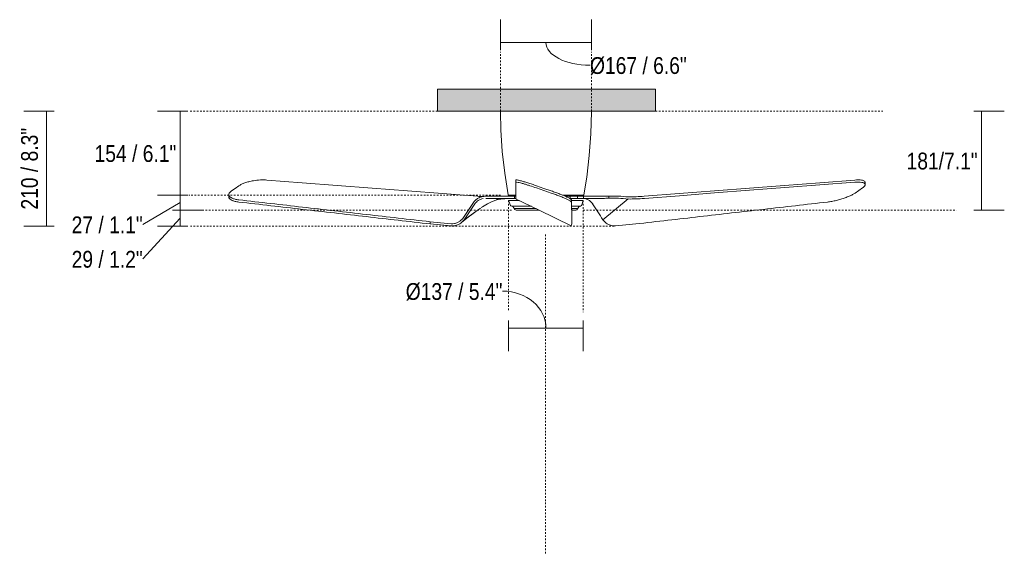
# Model space of a CAD drawing. Header units: millimetres. Extents: x 5629 to 11129, y -2865 to 7544.
# Tile 2 of 3: x 5629 to 7434, y 1189 to 2168. Entities that reach past the tile are written whole.
import ezdxf

# ---------------------------------------------------------------- set-up
doc = ezdxf.new("R2010")
doc.units = ezdxf.units.MM
doc.linetypes.add('Dash', pattern=[6, 3, -3])
doc.layers.add('A-ANNO-DIMS', color=7, linetype='Dash', lineweight=9, true_color=0xd2d2d2)
for name, color, linetype, lineweight in [('A-ANNO-DIMS-14', 7, 'Continuous', 9), ('A-CLNG', 7, 'Continuous', 9), ('E-LITE-EQPM', 7, 'Continuous', 20)]:
    doc.layers.add(name, color=color, linetype=linetype, lineweight=lineweight)
doc.styles.add('Arial Narrow', font='ARIALN.TTF', dxfattribs={"height": 30.8})
doc.dimstyles.new('FARO_-_2_2mm_Arial_Narrow_mm_Inch_Horiz', dxfattribs={"dimscale": 304.8, "dimtxt": 31.521674, "dimasz": 0, "dimexe": 0.137795, "dimexo": 0.0625, "dimgap": 0.022966, "dimtad": 3, "dimtih": 1, "dimtoh": 1, "dimdec": 0, "dimzin": 0, "dimdsep": 46, "dimtxsty": 'Arial Narrow', "dimblk1": 'NONE', "dimblk2": 'NONE', "dimsah": 1, "dimcen": 0.09, "dimadec": 0, "dimazin": 0, "dimtfac": 1, "dimtdec": 4, "dimtix": 1, "dimtmove": 0, "dimatfit": 3, "dimfxl": 0.045932, "dimfxlon": 1, "dimtvp": 1, "dimtolj": 1, "dimtzin": 0, "dimarcsym": 2})
doc.dimstyles.new('FARO_-_2_2mm_Arial_Narrow_mm_Inch_Horiz_1', dxfattribs={"dimscale": 304.8, "dimtxt": 31.521674, "dimasz": 0, "dimexe": 0.137795, "dimexo": 0.0625, "dimgap": 0.022966, "dimtad": 3, "dimtih": 1, "dimtoh": 1, "dimdec": 0, "dimzin": 0, "dimdsep": 46, "dimtxsty": 'Arial Narrow', "dimblk1": 'NONE', "dimblk2": 'NONE', "dimsah": 1, "dimcen": 0.09, "dimadec": 0, "dimazin": 0, "dimtfac": 1, "dimtdec": 4, "dimtix": 1, "dimtmove": 1, "dimatfit": 3, "dimfxl": 0.045932, "dimfxlon": 1, "dimtvp": 1, "dimtolj": 1, "dimtzin": 0, "dimarcsym": 2})
doc.dimstyles.new('FARO_-_2_2mm_Arial_Narrow_mm_Inch_Left', dxfattribs={"dimscale": 304.8, "dimtxt": 31.521674, "dimasz": 0, "dimexe": 0.137795, "dimexo": 0.0625, "dimgap": 0.022966, "dimtad": 1, "dimdec": 0, "dimzin": 0, "dimdsep": 46, "dimtxsty": 'Arial Narrow', "dimblk1": 'NONE', "dimblk2": 'NONE', "dimsah": 1, "dimcen": 0.09, "dimadec": 0, "dimazin": 0, "dimtfac": 1, "dimtdec": 4, "dimtix": 1, "dimtmove": 1, "dimatfit": 3, "dimfxl": 0.045932, "dimfxlon": 1, "dimtvp": 1, "dimtolj": 1, "dimtzin": 0, "dimarcsym": 2})
doc.dimstyles.new('FARO_-_2_2mm_Arial_Narrow_mm_Inch_Left_1', dxfattribs={"dimscale": 304.8, "dimtxt": 31.521674, "dimasz": 0, "dimexe": 0.137795, "dimexo": 0.0625, "dimgap": 0.022966, "dimtad": 1, "dimdec": 0, "dimzin": 0, "dimdsep": 46, "dimtxsty": 'Arial Narrow', "dimblk1": 'NONE', "dimblk2": 'NONE', "dimsah": 1, "dimcen": 0.09, "dimadec": 0, "dimazin": 0, "dimtfac": 1, "dimtdec": 4, "dimtix": 1, "dimtmove": 0, "dimatfit": 3, "dimfxl": 0.045932, "dimfxlon": 1, "dimtvp": 1, "dimtolj": 1, "dimtzin": 0, "dimarcsym": 2})
doc.dimstyles.new('FARO_-_2_2mm_Arial_Narrow_mm_Inch_Left_H', dxfattribs={"dimscale": 304.8, "dimtxt": 31.521674, "dimasz": 0, "dimexe": 0.137795, "dimexo": 0.0625, "dimgap": 0.022966, "dimtad": 3, "dimtih": 1, "dimtoh": 1, "dimdec": 0, "dimzin": 0, "dimdsep": 46, "dimtxsty": 'Arial Narrow', "dimblk1": 'NONE', "dimblk2": 'NONE', "dimsah": 1, "dimcen": 0.09, "dimadec": 0, "dimazin": 0, "dimtfac": 1, "dimtdec": 4, "dimtix": 1, "dimtmove": 0, "dimatfit": 3, "dimfxl": 0.045932, "dimfxlon": 1, "dimtvp": 1, "dimtolj": 1, "dimtzin": 0, "dimarcsym": 2})
doc.dimstyles.new('FARO_-_2_2mm_Arial_Narrow_mm_Inch_Right', dxfattribs={"dimscale": 304.8, "dimtxt": 31.521674, "dimasz": 0, "dimexe": 0.137795, "dimexo": 0.0625, "dimgap": 0.022966, "dimtad": 1, "dimdec": 0, "dimzin": 0, "dimdsep": 46, "dimtxsty": 'Arial Narrow', "dimblk1": 'NONE', "dimblk2": 'NONE', "dimsah": 1, "dimcen": 0.09, "dimadec": 0, "dimazin": 0, "dimtfac": 1, "dimtdec": 4, "dimtix": 1, "dimtmove": 1, "dimatfit": 3, "dimfxl": 0.045932, "dimfxlon": 1, "dimtvp": 1, "dimtolj": 1, "dimtzin": 0, "dimarcsym": 2})

# ---------------------------------------------------------------- blocks, each defined once
blk = doc.blocks.new('33471N - 33471N PEMBA White ceiling fan with DC motor-576560-Alzado_PDF')
at = {"layer": 'E-LITE-EQPM'}
for p, q in [((6539.1, 1873.9), (6539.1, 1869.9)), ((7179.3, 1865.5), (7179.3, 1869.5)), ((6012.7, 1847.1), (6012.7, 1843.1)), ((6488.6, 1844.2), (6483.6, 1844.2)), ((6483.7, 1844.2), (6531.9, 1844.2)), ((6513.9, 1844.2), (6516.1, 1844.4)), ((6528.3, 1844.2), (6521.3, 1844.2)), ((6531.6, 1846.2), (6531.6, 1844.2)), ((6531.8, 1846.2), (6534.5, 1846.2)), ((6531.8, 1844.2), (6539.1, 1844.2)), ((6536.2, 1844.2), (6536.2, 1840.2)), ((6537, 1846.2), (6539.1, 1846.2)), ((6625.9, 1846.2), (6626.5, 1846.2)), ((6628.5, 1846.2), (6630.4, 1846.2)), ((6629.2, 1844.2), (6637.8, 1844.2)), ((6629.3, 1844.2), (6637.8, 1844.2)), ((6635.9, 1846.2), (6636.6, 1846.2)), ((6637.9, 1844.2), (6655.7, 1844.2)), ((6640.3, 1846.2), (6641.1, 1846.2)), ((6642.7, 1846.2), (6644.2, 1846.2)), ((6648.6, 1846.2), (6651.2, 1846.2)), ((6651.7, 1844.2), (6651.7, 1840.2)), ((6653.7, 1846.2), (6654.4, 1846.2)), ((6655.6, 1846.2), (6656.4, 1846.2)), ((6655.6, 1844.2), (6663.2, 1844.2)), ((6656.6, 1844.2), (6656.6, 1846.2)), ((6705.5, 1844.4), (6663.2, 1844.2)), ((6663.2, 1844.2), (6698.8, 1844.2)), ((6663.2, 1844.2), (6663.2, 1840.2)), ((6709.4, 1844.4), (6709.4, 1840.4)), ((6536.2, 1840.2), (6483.7, 1840.2)), ((6526.4, 1840.2), (6503.3, 1838)), ((6525.6, 1836.2), (6545.9, 1836.2)), ((6531.6, 1825.8), (6531.8, 1825.8)), ((6539.2, 1840.2), (6536.2, 1840.2)), ((6645.9, 1840.2), (6638.6, 1840.2)), ((6641, 1836.2), (6662.6, 1836.2)), ((6651.7, 1840.2), (6645.9, 1840.2)), ((6663.2, 1840.2), (6651.7, 1840.2)), ((6656.6, 1825.8), (6656.4, 1825.8)), ((6698.9, 1840.2), (6663.2, 1840.2)), ((6744.8, 1839.1), (6698.6, 1801.1)), ((6474, 1822.1), (6444.1, 1801.1)), ((6535.3, 1823.1), (6535.9, 1821.6)), ((6536, 1821.6), (6576, 1821.6)), ((6539.7, 1818.9), (6581.3, 1818.9)), ((6641.4, 1821.6), (6652.2, 1821.6)), ((6641.4, 1818.9), (6648.5, 1818.9)), ((6652.4, 1821.6), (6652.9, 1823.1)), ((6381.8, 1797.3), (6381.8, 1793.3)), ((6641.8, 1797.3), (6641.8, 1793.3))]:
    blk.add_line(p, q, dxfattribs=at)
at = {"layer": 'E-LITE-EQPM', "flags": 128}
for points in [[(6510.6, 1998.9), (6511.1, 1999.8), (6511.7, 2000)], [(6524.8, 1846.7), (6518.5, 1886.2), (6514, 1926), (6511.3, 1965.9), (6510.6, 1998.9)], [(6677.6, 1998.9), (6676.5, 1958.9), (6673.6, 1918.9), (6668.8, 1879.2), (6663.4, 1846.7)], [(6676.5, 2000), (6677.4, 1999.5), (6677.6, 1998.9)], [(6031.1, 1863.3), (6024.4, 1858.6), (6017.7, 1854)], [(6468.8, 1844.1), (6404.5, 1849.1), (6340.1, 1854.1), (6275.8, 1859), (6211.4, 1864), (6147.1, 1868.9), (6082.7, 1873.9)], [(6539.1, 1869.9), (6539.2, 1864.9), (6539.2, 1860), (6539.2, 1855), (6539.2, 1850.1), (6539.2, 1845.1), (6539.2, 1840.1)], [(6576.9, 1863.3), (6590.4, 1858.6), (6603.9, 1854)], [(6603.9, 1850), (6590.4, 1854.6), (6576.9, 1859.3)], [(6774.3, 1844.1), (6838.6, 1849.1), (6903, 1854.1), (6967.3, 1859), (7031.7, 1864), (7096.1, 1868.9), (7160.4, 1873.9)], [(7160.4, 1869.9), (7096.1, 1864.9), (7031.8, 1860), (6967.5, 1855), (6903.1, 1850.1), (6838.8, 1845.1), (6774.5, 1840.1)], [(7160.8, 1850), (7167.5, 1854.6), (7174.3, 1859.3)], [(6525.4, 1846.2), (6524.9, 1846.5), (6524.8, 1846.7)], [(6531.8, 1846.2), (6531.1, 1846.2), (6527.5, 1846.2), (6525.6, 1846.2), (6525.4, 1846.2)], [(6525.4, 1846.2), (6526.4, 1846.2), (6529.2, 1846.2), (6533.8, 1846.2), (6539.2, 1846.2)], [(6624.6, 1846.2), (6626.9, 1846.2), (6636.4, 1846.2), (6644.8, 1846.2), (6651.7, 1846.2), (6657.1, 1846.2), (6660.8, 1846.2), (6662.6, 1846.2), (6662.8, 1846.2)], [(6662.8, 1846.2), (6661.8, 1846.2), (6659, 1846.2), (6656.4, 1846.2)], [(6663.4, 1846.7), (6663, 1846.2), (6662.8, 1846.2)], [(6508.9, 1838.9), (6504.2, 1837.7), (6495.7, 1834.6), (6487, 1830.3), (6478.1, 1824.9), (6475.6, 1823.2)], [(6529.1, 1827.2), (6525.9, 1834.9), (6525.6, 1836.2)], [(6531.6, 1825.8), (6529.6, 1826.7), (6529.1, 1827.2)], [(6532.6, 1825.8), (6531.6, 1825.8), (6531.6, 1825.8)], [(6535.3, 1823.1), (6533.7, 1825.2), (6531.6, 1825.8)], [(6531.9, 1825.8), (6532.6, 1825.8), (6535.4, 1825.8), (6540, 1825.8), (6546.2, 1825.8), (6553.8, 1825.8), (6562.7, 1825.8), (6567.5, 1825.8)], [(6539.6, 1838.9), (6581.9, 1818.6), (6640.3, 1789.6)], [(6641.2, 1825.8), (6641.9, 1825.8), (6648.1, 1825.8), (6652.7, 1825.8), (6655.6, 1825.8), (6656.6, 1825.8), (6656.6, 1825.8)], [(6656.6, 1825.8), (6654.1, 1824.9), (6652.9, 1823.1)], [(6659.1, 1827.2), (6657.3, 1825.9), (6656.6, 1825.8)], [(6662.6, 1836.2), (6659.7, 1828.4), (6659.1, 1827.2)], [(6463.3, 1814.6), (6449.3, 1804.1), (6439.3, 1795.9)], [(6539.5, 1818.9), (6537, 1819.9), (6535.9, 1821.6)], [(6652.4, 1821.6), (6650.6, 1819.5), (6648.7, 1818.9)], [(6381.8, 1797.3), (6401.1, 1795.5), (6420.4, 1793.7)], [(6420, 1789.7), (6400.9, 1791.5), (6381.8, 1793.3)], [(6640.4, 1789.7), (6641.1, 1791.5), (6641.8, 1793.3)], [(6721.9, 1789.7), (6740.3, 1791.5), (6758.8, 1793.3)]]:
    blk.add_lwpolyline(points, dxfattribs=at)
at = {"layer": 'E-LITE-EQPM'}
for centre, major_axis, ratio, start_param, end_param in [((6859.9, 3849.5), (0, 2011), 0.866139, 3.065153, 3.075449), ((10973.5, -2090.5), (0, 6449.2), 0.881569, 0.916845, 0.92253), ((10957.4, -2078.8), (0, 6423.7), 0.881569, 0.916592, 0.922294), ((2349, -2078.8), (0, 6423.7), 0.849596, 5.360892, 5.366593), ((6859.5, 3848.9), (0, 2014.2), 0.866139, 3.06549, 3.075798)]:
    blk.add_ellipse(centre, major_axis=major_axis, ratio=ratio, start_param=start_param, end_param=end_param, dxfattribs=at)
for points, knots in [([(6082.7, 1873.9), (6079, 1874.2), (6070.7, 1874.2), (6059, 1872.9), (6049.4, 1870.9), (6042, 1868.7), (6035.7, 1866.1), (6032.5, 1864.3), (6031.1, 1863.3)], [-1, -1, -1, -1, -0.785714, -0.571429, -0.428571, -0.285714, -0.142857, 0, 0, 0, 0]), ([(6539.1, 1873.9), (6539.1, 1874.2), (6540.7, 1874.2), (6546.4, 1872.9), (6553.6, 1870.9), (6560.8, 1868.7), (6568.7, 1866.1), (6574.2, 1864.3), (6576.9, 1863.3)], [-1, -1, -1, -1, -0.785714, -0.571429, -0.428571, -0.285714, -0.142857, 0, 0, 0, 0]), ([(6576.9, 1859.3), (6572.8, 1860.7), (6567.7, 1862.4), (6561.9, 1864.3), (6558.1, 1865.5), (6553.1, 1867), (6547.5, 1868.6), (6541.2, 1870.1), (6539.1, 1870.3), (6539.1, 1869.9)], [-1, -1, -1, -1, -0.785714, -0.732143, -0.678571, -0.571429, -0.428571, -0.285714, 0, 0, 0, 0]), ([(7160.4, 1873.9), (7164.2, 1874.2), (7171, 1874.2), (7176.9, 1872.9), (7179.3, 1870.9), (7179.4, 1869.4), (7179.2, 1868.6)], [-1, -1, -1, -1, -0.7857143, -0.5714286, -0.4285714, -0.2857143, -0.2857143, -0.2857143, -0.2857143]), ([(7174.3, 1859.3), (7176.3, 1860.7), (7178.2, 1862.4), (7179.1, 1864.3), (7179.4, 1865.5), (7179.1, 1867), (7177.2, 1868.6), (7171.9, 1870.1), (7165.4, 1870.3), (7160.4, 1869.9)], [-1, -1, -1, -1, -0.785714, -0.732143, -0.678571, -0.571429, -0.428571, -0.285714, 0, 0, 0, 0]), ([(6531.8, 1844.4), (6529.5, 1844.5), (6524.3, 1844.5), (6519.1, 1844.4), (6516.1, 1844.4)], [-0.8933266, -0.8933266, -0.8933266, -0.8933266, -0.5, 0, 0, 0, 0]), ([(6641.8, 1793.3), (6641.7, 1797.8), (6641.5, 1806.7), (6641.3, 1817.9), (6641.1, 1824.6), (6641, 1826.8)], [-1, -1, -1, -1, -0.6666667, -0.3333333, -0.1677886, -0.1677886, -0.1677886, -0.1677886])]:
    blk.add_open_spline(points, degree=3, knots=knots, dxfattribs=at)
for points in [[(6017.7, 1854), (6016.3, 1853), (6014.1, 1851.1), (6012.5, 1848.2), (6012.7, 1845.3), (6014.8, 1842.7), (6018.6, 1840.4), (6024, 1838.6), (6028.7, 1837.8), (6031.1, 1837.5)], [(6031.1, 1833.5), (6028.7, 1833.8), (6024, 1834.6), (6018.6, 1836.4), (6014.8, 1838.7), (6012.7, 1841.3), (6012.6, 1843.2), (6012.8, 1844.2)], [(6478.6, 1843.5), (6475.3, 1843.7), (6472.1, 1843.9), (6468.8, 1844.1)], [(6470.1, 1840.7), (6472.2, 1841.8), (6476.6, 1843.6), (6481.3, 1844.2), (6483.7, 1844.2)], [(6603.9, 1854), (6606.6, 1853), (6612, 1851.1), (6619.7, 1848.2), (6626.8, 1845.3), (6632.7, 1842.7), (6637.3, 1840.4), (6640.2, 1838.6), (6640.9, 1837.8), (6640.9, 1837.5)], [(6640.9, 1833.5), (6640.9, 1833.8), (6640.2, 1834.6), (6637.3, 1836.4), (6632.7, 1838.7), (6626.8, 1841.3), (6619.7, 1844.2), (6612, 1847.1), (6606.6, 1849), (6603.9, 1850)], [(6638.6, 1840.7), (6638.5, 1841.8), (6638.3, 1843.6), (6638, 1844.2), (6637.8, 1844.2)], [(6698.8, 1844.2), (6700.6, 1844.3), (6704.2, 1844.3), (6707.7, 1844.4), (6709.4, 1844.4)], [(6709.4, 1844.4), (6712.3, 1844.5), (6718.2, 1844.5), (6724, 1844.4), (6726.9, 1844.4)], [(6744.8, 1842.9), (6749.7, 1843), (6759.6, 1843.2), (6769.4, 1843.8), (6774.3, 1844.1)], [(7110.3, 1833.5), (7112.8, 1833.8), (7118.1, 1834.6), (7126.5, 1836.4), (7134.9, 1838.7), (7142.8, 1841.3), (7150.1, 1844.2), (7156.2, 1847.1), (7159.5, 1849), (7160.8, 1850)], [(6031.1, 1837.5), (6070.1, 1833.1), (6148, 1824.2), (6264.9, 1810.7), (6342.8, 1801.8), (6381.8, 1797.3)], [(6381.8, 1793.3), (6342.8, 1797.8), (6264.9, 1806.7), (6148, 1820.1), (6070.1, 1829.1), (6031.1, 1833.5)], [(6461.1, 1832.7), (6462.3, 1834.4), (6465.1, 1837.4), (6468.3, 1839.7), (6470.1, 1840.7)], [(6470.1, 1836.2), (6468.8, 1835.4), (6466.6, 1833.6), (6464.6, 1831.4), (6463.7, 1830.2)], [(6478.9, 1839.8), (6477.3, 1839.5), (6474.3, 1838.6), (6471.4, 1837.1), (6470.1, 1836.2)], [(6539.2, 1840.1), (6539.3, 1839.8), (6539.3, 1839.2), (6539.3, 1839), (6539.3, 1839.1)], [(6638.7, 1839.6), (6638.7, 1840), (6638.6, 1840.3), (6638.6, 1840.7)], [(6640.9, 1837.5), (6641, 1833.1), (6641.2, 1824.2), (6641.5, 1810.7), (6641.7, 1801.8), (6641.8, 1797.3)], [(6641, 1826.8), (6641, 1829.1), (6640.9, 1831.3), (6640.9, 1833.5)], [(6665.3, 1839.8), (6666.7, 1839.5), (6669.6, 1838.6), (6672.3, 1837.1), (6673.7, 1836.2)], [(6673.7, 1836.2), (6674.8, 1835.4), (6677, 1833.6), (6678.9, 1831.4), (6679.8, 1830.2)], [(6709.4, 1840.4), (6707.7, 1840.4), (6704.2, 1840.3), (6700.7, 1840.3), (6698.9, 1840.2)], [(6726.9, 1840.5), (6723.9, 1840.5), (6718.1, 1840.6), (6712.3, 1840.5), (6709.4, 1840.4)], [(6774.5, 1840.1), (6769.5, 1839.8), (6759.7, 1839.2), (6749.8, 1839), (6744.8, 1839.1)], [(6758.8, 1793.3), (6797.8, 1797.8), (6875.9, 1806.7), (6993.1, 1820.1), (7071.2, 1829.1), (7110.3, 1833.5)], [(6444.1, 1801.1), (6442.7, 1799.1), (6439.4, 1795.6), (6433.4, 1791.8), (6426.8, 1789.7), (6422.3, 1789.5), (6420, 1789.7)], [(6420.4, 1793.7), (6422.4, 1793.5), (6426.3, 1793.7), (6432.1, 1795.5), (6437.3, 1798.8), (6440.2, 1801.8), (6441.5, 1803.5)], [(6640.3, 1789.7), (6640.3, 1789.6), (6640.4, 1789.6), (6640.4, 1789.7)], [(6698.6, 1801.1), (6700.1, 1799.1), (6703.2, 1795.6), (6709, 1791.8), (6715.3, 1789.7), (6719.7, 1789.5), (6721.9, 1789.7)]]:
    blk.add_open_spline(points, degree=3, dxfattribs=at)
blk = doc.blocks.new('DIMBLOCK1-Alzado_PDF')
at = {"layer": 'A-ANNO-DIMS-14', "color": 251, "true_color": 0x5b5b5b}
for p, q in [((6510.7, 2112.1), (6510.7, 2168.1)), ((6677.6, 2112.1), (6677.6, 2168.1)), ((6510.7, 2126.1), (6677.6, 2126.1)), ((6510.7, 2126.1), (6510.7, 2112.1)), ((6677.6, 2126.1), (6677.6, 2112.1))]:
    blk.add_line(p, q, dxfattribs=at)
blk.add_ellipse((6674.9, 2126.1), major_axis=(80.8, 0), ratio=0.514303, start_param=3.141593, end_param=4.712389, dxfattribs=at)
at = {"layer": 'A-ANNO-DIMS-14', "color": 0, "insert": (6674.9, 2099.3), "char_height": 30.8, "width": 213.147, "attachment_point": 1, "line_spacing_factor": 0.974696, "style": 'Arial Narrow'}
blk.add_mtext('Ø167 / 6.6"', dxfattribs=at)
blk = doc.blocks.new('_None')
blk = doc.blocks.new('DIMBLOCK2-Alzado_PDF')
at = {"layer": 'A-ANNO-DIMS-14', "color": 251, "true_color": 0x5b5b5b}
for p, q in [((5937.7, 2000), (5881.7, 2000)), ((5923.7, 2000), (5923.7, 1846.2)), ((5923.7, 2000), (5937.7, 2000)), ((5937.7, 1846.2), (5881.7, 1846.2)), ((5923.7, 1846.2), (5937.7, 1846.2))]:
    blk.add_line(p, q, dxfattribs=at)
at = {"layer": 'A-ANNO-DIMS-14', "color": 0, "insert": (5766.6, 1937.9), "char_height": 30.8, "width": 180.124, "attachment_point": 1, "line_spacing_factor": 0.974696, "style": 'Arial Narrow'}
blk.add_mtext('154 / 6.1"', dxfattribs=at)
blk = doc.blocks.new('DIMBLOCK3-Alzado_PDF')
at = {"layer": 'A-ANNO-DIMS-14', "color": 251, "true_color": 0x5b5b5b}
for p, q in [((5937.7, 1846.2), (5881.7, 1846.2)), ((5923.7, 1846.2), (5923.7, 1818.9)), ((5923.7, 1846.2), (5937.7, 1846.2)), ((5855.2, 1792.3), (5923.7, 1832.6)), ((5923.7, 1818.9), (5909.7, 1818.9)), ((5923.6, 1818.9), (5965.7, 1818.9)), ((5855.2, 1792.3), (5855.2, 1792.3))]:
    blk.add_line(p, q, dxfattribs=at)
at = {"layer": 'A-ANNO-DIMS-14', "color": 0, "insert": (5724.6, 1807.1), "char_height": 30.8, "width": 156.708, "attachment_point": 1, "line_spacing_factor": 0.974696, "style": 'Arial Narrow'}
blk.add_mtext('27 / 1.1"', dxfattribs=at)
blk = doc.blocks.new('DIMBLOCK4-Alzado_PDF')
at = {"layer": 'A-ANNO-DIMS-14', "color": 251, "true_color": 0x5b5b5b}
for p, q in [((5923.7, 1818.9), (5909.7, 1818.9)), ((5923.6, 1818.9), (5965.7, 1818.9)), ((5923.7, 1818.9), (5923.7, 1789.5)), ((5855.2, 1729.1), (5923.7, 1804.2)), ((5937.7, 1789.5), (5881.7, 1789.5)), ((5923.7, 1789.5), (5937.7, 1789.5)), ((5855.2, 1729.1), (5855.2, 1729.1))]:
    blk.add_line(p, q, dxfattribs=at)
at = {"layer": 'A-ANNO-DIMS-14', "color": 0, "insert": (5724.6, 1743.9), "char_height": 30.8, "width": 156.708, "attachment_point": 1, "line_spacing_factor": 0.974696, "style": 'Arial Narrow'}
blk.add_mtext('29 / 1.2"', dxfattribs=at)
blk = doc.blocks.new('DIMBLOCK5-Alzado_PDF')
at = {"layer": 'A-ANNO-DIMS-14', "color": 251, "true_color": 0x5b5b5b}
for p, q in [((5692.7, 2000), (5636.7, 2000)), ((5678.7, 2000), (5678.7, 1789.5)), ((5678.7, 2000), (5692.7, 2000)), ((5692.7, 1789.5), (5636.7, 1789.5)), ((5678.7, 1789.5), (5692.7, 1789.5))]:
    blk.add_line(p, q, dxfattribs=at)
at = {"layer": 'A-ANNO-DIMS-14', "color": 0, "insert": (5631.9, 1819.7), "char_height": 30.8, "width": 180.124, "attachment_point": 1, "rotation": 90, "line_spacing_factor": 0.974696, "style": 'Arial Narrow'}
blk.add_mtext('210 / 8.3"', dxfattribs=at)
blk = doc.blocks.new('DIMBLOCK6-Alzado_PDF')
at = {"layer": 'A-ANNO-DIMS-14', "color": 251, "true_color": 0x5b5b5b}
for p, q in [((6525.6, 1616.2), (6525.6, 1560.2)), ((6525.6, 1602.2), (6525.6, 1616.2)), ((6662.6, 1616.2), (6662.6, 1560.2)), ((6662.6, 1602.2), (6662.6, 1616.2)), ((6525.6, 1602.2), (6662.6, 1602.2))]:
    blk.add_line(p, q, dxfattribs=at)
blk.add_ellipse((6514.7, 1602.2), major_axis=(79.5, 0), ratio=0.853469, start_param=0, end_param=1.570796, dxfattribs=at)
at = {"layer": 'A-ANNO-DIMS-14', "color": 0, "insert": (6337, 1684.8), "char_height": 30.8, "width": 213.147, "attachment_point": 1, "line_spacing_factor": 0.974696, "style": 'Arial Narrow'}
blk.add_mtext('Ø137 / 5.4"', dxfattribs=at)
blk = doc.blocks.new('DIMBLOCK7-Alzado_PDF')
at = {"layer": 'A-ANNO-DIMS-14', "color": 251, "true_color": 0x5b5b5b}
for p, q in [((7378.4, 2000), (7434.4, 2000)), ((7392.4, 2000), (7378.4, 2000)), ((7392.4, 2000), (7392.4, 1818.9)), ((7378.4, 1818.9), (7434.4, 1818.9)), ((7392.4, 1818.9), (7378.4, 1818.9))]:
    blk.add_line(p, q, dxfattribs=at)
at = {"layer": 'A-ANNO-DIMS-14', "color": 0, "insert": (7255.3, 1924.2), "char_height": 30.8, "width": 156.107, "attachment_point": 1, "line_spacing_factor": 0.974696, "style": 'Arial Narrow'}
blk.add_mtext('181/7.1"', dxfattribs=at)

msp = doc.modelspace()

# ---------------------------------------------------------------- hatches: boundary and pattern name
at = {"layer": 'A-CLNG', "true_color": 0xe8e8e8}
msp.add_hatch(color=254, dxfattribs=at).paths.add_polyline_path([(6596.2, 2000), (6795, 2000), (6795, 2040.5), (6395, 2040.5), (6395, 2000), (6590, 2000)])

# ---------------------------------------------------------------- linework, layer by layer
at = {"layer": 'A-ANNO-DIMS'}
for p, q in [((6510.7, 2000), (6510.7, 2109)), ((6677.6, 2000), (6677.6, 2109)), ((6395, 2000), (5939.2, 2000)), ((6795, 2000), (7215, 2000)), ((6511, 1846.2), (5939.2, 1846.2)), ((6525.6, 1836.2), (6525.6, 1633.3)), ((6662.6, 1836.2), (6662.6, 1631.6)), ((6530.9, 1818.9), (5920.9, 1818.9)), ((6662.6, 1818.9), (7346.8, 1818.9)), ((6719.2, 1789.5), (5939.2, 1789.5)), ((6593.5, 1774), (6593.5, 1189))]:
    msp.add_line(p, q, dxfattribs=at)
at = {"layer": 'A-CLNG'}
for p, q in [((6395, 2040.5), (6795, 2040.5)), ((6395, 2000), (6395, 2040.5)), ((6795, 2040.5), (6795, 2000)), ((6795, 2000), (6395, 2000))]:
    msp.add_line(p, q, dxfattribs=at)

# ---------------------------------------------------------------- block references
at = {"layer": 'E-LITE-EQPM'}
msp.add_blockref('33471N - 33471N PEMBA White ceiling fan with DC motor-576560-Alzado_PDF', (0, 0), dxfattribs=at)

# ---------------------------------------------------------------- dimensions: what is measured, and where the dimension line sits
at = {"layer": 'A-ANNO-DIMS', "color": 251, "linetype": 'Continuous', "true_color": 0x5b5b5b}
for base, p1, p2, dimstyle, override, picture, middle in [((6677.6, 2126.1), (6510.7, 2112.1), (6677.6, 2112.1), 'FARO_-_2_2mm_Arial_Narrow_mm_Inch_Left', {"dimpost": '<>', "dimfxl": 166.914251}, 'DIMBLOCK1-Alzado_PDF', (6781.5, 2078.8)), ((6662.6, 1602.2), (6525.6, 1616.2), (6662.6, 1616.2), 'FARO_-_2_2mm_Arial_Narrow_mm_Inch_Right', {"dimpost": '<>', "dimfxl": 137.006482}, 'DIMBLOCK6-Alzado_PDF', (6443.6, 1664.3))]:
    dim = msp.add_linear_dim(base=base, p1=p1, p2=p2, text='Ø<>', dimstyle=dimstyle, override=override, dxfattribs=at)
    dim.commit()
    dim.dimension.update_dxf_attribs({"geometry": picture, "text_midpoint": middle, "dimtype": 160})
for base, p1, p2, dimstyle, override, picture, middle in [((5678.7042, 1789.5446), (5692.7042, 2000), (5692.7042, 1789.5446), 'FARO_-_2_2mm_Arial_Narrow_mm_Inch_Left_1', {"dimpost": '<>', "dimfxl": 210.455354}, 'DIMBLOCK5-Alzado_PDF', (5651.7662, 1894.7723)), ((5923.7, 1846.2), (5937.7, 2000), (5937.7, 1846.2), 'FARO_-_2_2mm_Arial_Narrow_mm_Inch_Horiz', {"dimpost": '<>', "dimfxl": 153.796441}, 'DIMBLOCK2-Alzado_PDF', (5830, 1923.1)), ((7392.4, 1818.9), (7378.4, 2000), (7378.4, 1818.9), 'FARO_-_2_2mm_Arial_Narrow_mm_Inch_Left_H', {"dimpost": '<>', "dimfxl": 181.091476}, 'DIMBLOCK7-Alzado_PDF', (7308.6, 1909.5))]:
    dim = msp.add_linear_dim(base=base, p1=p1, p2=p2, angle=90, dimstyle=dimstyle, override=override, dxfattribs=at)
    dim.commit()
    dim.dimension.update_dxf_attribs({"geometry": picture, "text_midpoint": middle})
for base, p1, p2, override, picture, middle in [((5923.7, 1818.9), (5937.7, 1846.2), (5909.7, 1818.9), {"dimtih": 1, "dimtoh": 1, "dimpost": '<>', "dimfxl": 39.102672}, 'DIMBLOCK3-Alzado_PDF', (5803, 1786.6)), ((5923.7, 1789.5), (5909.7, 1818.9), (5937.7, 1789.5), {"dimtih": 1, "dimtoh": 1, "dimpost": '<>', "dimfxl": 40.57385}, 'DIMBLOCK4-Alzado_PDF', (5803, 1723.4))]:
    dim = msp.add_linear_dim(base=base, p1=p1, p2=p2, angle=90, dimstyle='FARO_-_2_2mm_Arial_Narrow_mm_Inch_Horiz_1', override=override, dxfattribs=at)
    dim.commit()
    dim.dimension.update_dxf_attribs({"geometry": picture, "text_midpoint": middle, "dimtype": 160})

doc.saveas('drawing.dxf')
